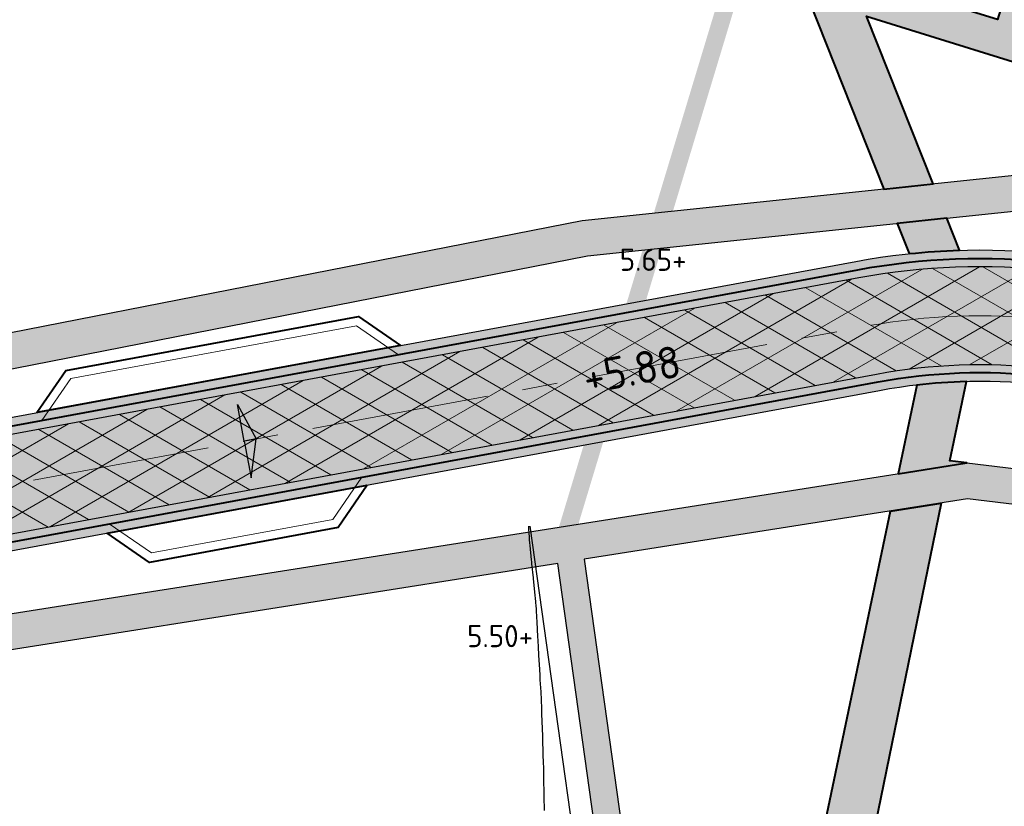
# Model space of a CAD drawing. Header units: metres. Extents: x 207669 to 209690, y 476021 to 477293.
# Tile 26 of 49: x 208426 to 208481, y 477099 to 477143. Entities that reach past the tile are written whole.
import ezdxf

# ---------------------------------------------------------------- set-up
doc = ezdxf.new("R2010")
doc.units = ezdxf.units.M
doc.linetypes.add('AM-AS', pattern=[16, 10, -2, 2, -2])
doc.linetypes.add('NLCS-HIDDEN', pattern=[4, 2, -2])
doc.layers.get('0').update_dxf_attribs({"linetype": 'CONTINUOUS'})
for name, color, linetype, lineweight, true_color in [('B-WE-KL-STROOK-G', 7, 'NLCS-HIDDEN', 35, 0x9c9c9c), ('N-WE-AM-AS_WEG-G', 7, 'AM-AS', 18, 0xd60000), ('N-WE-VH-FUNDERING_GRANULAAT-G', 7, 'CONTINUOUS', 40, 0x99004c), ('N-WE-VH-FUNDERING_GRANULAAT_2-G', 7, 'CONTINUOUS', 15, 0x99004c), ('N-WE-VH-FUNDERING_ZANDBED-BREED-G', 7, 'CONTINUOUS', 30, 0xa57c00), ('N-WE-VH-FUNDERING_ZANDBED_BREED-A', 7, 'CONTINUOUS', 40, 0xa57c00), ('N-WE-VH-FUNDERING_ZANDBED_LANGSPARKEERVAKKEN-G', 1, 'CONTINUOUS', 40, 0xff0000), ('N-WE-VH-FUNDERING_ZANDBED_SMAL-A', 7, 'CONTINUOUS', 40, 0xa4de1b), ('N-WE-VH-FUNDERING_ZANDBED_SMAL-G', 7, 'CONTINUOUS', 30, 0x931077), ('N-WE-VH-FUNDERING_ZANDBED_VOETPAD-A', 220, 'CONTINUOUS', 40, 0xff00bf), ('T-WE-AL-HOOGTELABEL_WEG_ASFALT', 7, 'CONTINUOUS', 18, 0x0b05c2)]:
    doc.layers.add(name, color=color, linetype=linetype, lineweight=lineweight, true_color=true_color)
for name, color, linetype, lineweight in [('N4-WE-GW-WAL-G', 50, 'CONTINUOUS', 25), ('T-WE-VH-KANTVERHARDING_BOUWWEG-G', 60, 'CONTINUOUS', 25), ('T-WE-VH-VERHARDING_ASFALT_BOUWWEG-100MM-A', 252, 'CONTINUOUS', 18), ('T-WE-VH-VERKANTING-S', 7, 'CONTINUOUS', 25)]:
    doc.layers.add(name, color=color, linetype=linetype, lineweight=lineweight)
doc.styles.add('NLCS-ISO-M200-T18', font='NLCS-ISO.ttf', dxfattribs={"height": 0.36})
doc.styles.add('NLCS-ISO-M200-T25', font='NLCS-ISO.ttf', dxfattribs={"height": 0.5})

# ---------------------------------------------------------------- blocks, each defined once
blk = doc.blocks.new('A$Ca15d8d73')
at = {"layer": 'B-WE-KL-STROOK-G', "ltscale": 0.75, "const_width": 1, "flags": 128}
blk.add_lwpolyline([(208452.6167728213, 476980.4553938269), (208466.0497424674, 477047.5799632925), (208456.685848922, 477114.4259895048), (208469.335740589, 477156.2609388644), (208453.9191692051, 477199.2113501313), (208439.7793646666, 477215.1762168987), (208454.7534995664, 477255.4053097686), (208455.2581156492, 477262.3402247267)], dxfattribs=at)
blk = doc.blocks.new('A$C2E540381')
h = blk.add_hatch(color=256)
h.dxf.hatch_style = 1
h.paths.add_polyline_path([(0, 0), (7.001237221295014, 0), (-2.91038304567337e-11, 1.869999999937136)])
at = {"flags": 128}
blk.add_lwpolyline([(0, 0), (7.001237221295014, 0), (-2.91038304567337e-11, 1.869999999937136)], close=True, dxfattribs=at)

msp = doc.modelspace()

# ---------------------------------------------------------------- hatches: boundary and pattern name
at = {"layer": 'N-WE-VH-FUNDERING_ZANDBED_BREED-A', "transparency": 33554559}
h = msp.add_hatch(color=256, dxfattribs=at)
h.dxf.hatch_style = 1
edge = h.paths.add_edge_path()
edge.add_line((208241.9750321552, 477040.1824859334), (208245.8237401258, 477067.533486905))
edge.add_arc((208259.3603786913, 477065.6286729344), 13.66999999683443, 168.2771260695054, 171.9901901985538, ccw=False)
edge.add_line((208245.9755106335, 477068.4061190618), (208256.889665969, 477121.0028293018))
edge.add_arc((208267.5623113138, 477118.7881868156), 10.89999999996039, 83.0200956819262, 168.277126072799, ccw=False)
edge.add_line((208268.8868925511, 477129.6074051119), (208301.0209906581, 477125.6732739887))
edge.add_arc((208303.0017864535, 477141.8524719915), 16.29999999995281, 263.020095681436, 272.1922448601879)
edge.add_line((208303.6253031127, 477125.5644019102), (208323.1085325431, 477126.3102311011))
edge.add_arc((208327.0753225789, 477022.6861288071), 103.6999999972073, 79.60489942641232, 92.19224486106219, ccw=False)
edge.add_line((208345.7864360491, 477124.684090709), (208385.9372846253, 477117.3185799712))
edge.add_arc((208396.0957772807, 477172.6945226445), 56.29999999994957, 259.6048994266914, 280.4526706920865)
edge.add_line((208406.3099058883, 477117.328815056), (208472.9579505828, 477129.6243627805))
edge.add_arc((208479.9790301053, 477091.5665850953), 38.69999999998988, 83.79289849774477, 100.4526706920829, ccw=False)
edge.add_line((208484.1633737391, 477130.0397090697), (208516.4420448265, 477126.5290752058))
edge.add_arc((208512.2577011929, 477088.0559512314), 38.69999999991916, 68.52347740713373, 83.7928984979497, ccw=False)
edge.add_line((208526.426543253, 477124.0689199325), (208559.4899959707, 477111.0605272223))
edge.add_arc((208570.9495504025, 477140.1872951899), 31.30000000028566, 248.5234774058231, 254.7176447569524)
edge.add_line((208562.6996218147, 477109.9941059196), (208662.1324072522, 477082.8252841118))
edge.add_arc((208659.7865809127, 477074.2400002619), 8.899999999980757, 0.2433118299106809, 74.71764475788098, ccw=False)
edge.add_line((208668.6865006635, 477074.2777948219), (208668.9800311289, 477005.1567999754))
edge.add_arc((208700.329748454, 477005.2899302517), 31.35000000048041, 180.2433118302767, 192.4963701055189)
edge.add_line((208669.7224388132, 476998.5064874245), (208676.3070943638, 476968.7961181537))
edge.add_arc((208667.617937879, 476966.8703560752), 8.899999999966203, -32.01709219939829, 12.496370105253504, ccw=False)
edge.add_line((208675.1641586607, 476962.1518232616), (208653.7455270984, 476928.0862087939))
edge.add_arc((208657.0946910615, 476925.9920261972), 3.949999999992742, 147.9828684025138, 172.6542173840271)
edge.add_line((208653.1771103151, 476926.4970619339), (208652.0004171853, 476917.3694101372))
edge.add_line((208652.0004171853, 476917.3694101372), (208650.872547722, 476917.6148983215))
edge.add_line((208650.872547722, 476917.6148983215), (208650.0316690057, 476911.0921712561))
edge.add_arc((208614.4263148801, 476915.6822428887), 35.89999999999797, 344.68426677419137, 352.6542173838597, ccw=False)
edge.add_line((208649.0513236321, 476906.1996921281), (208648.784278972, 476905.2248173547))
edge.add_arc((208642.0771049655, 476906.8621749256), 6.904138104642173, 346.2812560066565, 425.1013838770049)
edge.add_line((208644.9838431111, 476913.1246022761), (208636.7342816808, 476916.9525641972))
edge.add_arc((208638.8809382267, 476921.5787792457), 5.100000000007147, 245.1077545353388, 352.6542173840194)
edge.add_line((208643.9390804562, 476920.9267077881), (208644.8384038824, 476927.902792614))
edge.add_arc((208655.6489431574, 476926.509149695), 10.90000000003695, 147.9829078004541, 172.6542173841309, ccw=False)
edge.add_line((208646.4069424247, 476932.2880269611), (208667.3954210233, 476965.8543281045))
edge.add_arc((208661.3754021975, 476969.6185509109), 7.099999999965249, 327.9829077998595, 372.4963701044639)
edge.add_line((208668.307201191, 476971.1548330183), (208662.5953778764, 476996.9269297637))
edge.add_arc((208700.3297484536, 477005.2899302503), 38.64999999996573, 180.2433118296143, 192.4963701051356, ccw=False)
edge.add_line((208661.6800969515, 477005.1257999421), (208661.4047594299, 477069.9626930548))
edge.add_arc((208654.3048234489, 477069.9325423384), 7.099999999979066, 0.2433118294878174, 74.71764475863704)
edge.add_line((208656.1762130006, 477076.7814766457), (208560.7491594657, 477102.8557800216))
edge.add_arc((208570.9495504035, 477140.1872951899), 38.70000000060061, 248.5234774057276, 254.7176447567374, ccw=False)
edge.add_line((208556.7807083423, 477104.1743264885), (208523.7172556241, 477117.1827191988))
edge.add_arc((208512.2577011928, 477088.0559512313), 31.2999999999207, 68.52347740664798, 83.79289849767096)
edge.add_line((208515.6419377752, 477119.1724571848), (208483.3632666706, 477122.6830910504))
edge.add_arc((208479.9790300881, 477091.5665850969), 31.29999999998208, 83.79289849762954, 100.4526706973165)
edge.add_line((208474.3004825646, 477122.3471649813), (208407.6524378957, 477110.0516172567))
edge.add_arc((208396.0957772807, 477172.6945226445), 63.69999999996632, 259.6048994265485, 280.45267069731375, ccw=False)
edge.add_line((208384.6020653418, 477110.0400368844), (208344.4512167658, 477117.4055476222))
edge.add_arc((208327.075322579, 477022.6861288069), 96.29999999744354, 79.60489942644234, 92.19224486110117)
edge.add_line((208323.391601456, 477118.9156471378), (208303.9083720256, 477118.1698179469))
edge.add_arc((208303.0017864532, 477141.8524719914), 23.6999999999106, 263.0200956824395, 272.19224486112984, ccw=False)
edge.add_line((208300.1217336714, 477118.328116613), (208271.2269552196, 477121.8656625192))
edge.add_arc((208270.3641545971, 477114.8182817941), 7.099999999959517, 83.02009568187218, 168.277126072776)
edge.add_line((208263.4122479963, 477116.2608470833), (208253.1773396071, 477066.9375147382))
edge.add_arc((208260.1292462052, 477065.4949494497), 7.099999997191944, 168.2771260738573, 171.990190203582)
edge.add_line((208253.0985122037, 477066.4842822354), (208249.2747523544, 477039.3105761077))
edge.add_arc((208236.5006018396, 477041.1080962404), 12.90000000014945, 333.0134099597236, 351.99019020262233, ccw=False)
edge.add_line((208247.9959563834, 477035.2543090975), (208245.8669725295, 477031.0735243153))
edge.add_arc((208250.4116475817, 477028.759236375), 5.100000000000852, 153.0134099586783, 270.7537906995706)
edge.add_line((208250.478741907, 477023.6596777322), (208270.3607634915, 477023.9212632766))
edge.add_arc((208270.5041611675, 477013.0222065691), 10.90000000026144, 80.38126543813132, 90.7537907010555, ccw=False)
edge.add_line((208272.3254545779, 477023.7689684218), (208311.8324407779, 477017.0735736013))
edge.add_arc((208310.0111473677, 477006.3268117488), 10.89999999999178, 60.82544130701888, 80.38126543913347, ccw=False)
edge.add_arc((208314.664659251, 477008.9756539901), 6.89999999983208, 84.51170172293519, 162.4537752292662)
edge.add_line((208308.0856883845, 477011.0558324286), (208306.0620032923, 477004.6555328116))
edge.add_line((208306.0620032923, 477004.6555328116), (208303.1128296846, 477005.5880201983))
edge.add_line((208303.1128296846, 477005.5880201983), (208300.8939163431, 477008.9876274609))
edge.add_line((208300.8939163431, 477008.9876274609), (208271.0324954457, 477014.0483527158))
edge.add_arc((208270.2053943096, 477009.1679425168), 4.949999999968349, 80.38126543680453, 90.75379070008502)
edge.add_line((208270.1402733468, 477014.1175141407), (208240.911711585, 477013.7329572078))
edge.add_line((208240.911711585, 477013.7329572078), (208230.2707394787, 476986.870125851))
edge.add_line((208230.2707394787, 476986.870125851), (208236.71988237, 476935.1364977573))
edge.add_line((208236.71988237, 476935.1364977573), (208233.545691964, 476934.7407067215))
edge.add_line((208233.545691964, 476934.7407067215), (208235.013786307, 476922.9667892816))
edge.add_arc((208240.07459609, 476923.5978236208), 5.099999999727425, 187.1075491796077, 227.9120102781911)
edge.add_line((208236.6562136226, 476919.8130301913), (208236.0784737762, 476920.334830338))
edge.add_arc((208231.4536420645, 476915.2141925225), 6.899999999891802, 47.9124431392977, 119.0235292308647)
edge.add_line((208228.1059776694, 476921.2476942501), (208223.462697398, 476918.6713886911))
edge.add_line((208223.462697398, 476918.6713886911), (208220.9835072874, 476923.1418432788))
edge.add_line((208220.9835072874, 476923.1418432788), (208224.159716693, 476923.5378860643))
edge.add_line((208224.159716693, 476923.5378860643), (208216.1485905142, 476987.7860310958))
edge.add_line((208216.1485905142, 476987.7860310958), (208218.1332218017, 476988.0334955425))
edge.add_line((208218.1332218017, 476988.0334955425), (208226.8722757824, 477010.0622321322))
edge.add_arc((208223.2471205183, 477011.5003730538), 3.899999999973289, 338.3612011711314, 450.7537906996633)
edge.add_line((208223.195813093, 477015.4000355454), (208214.7347579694, 477015.2887143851))
edge.add_line((208214.7347579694, 477015.2887143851), (208214.9448896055, 477013.6034871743))
edge.add_line((208214.9448896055, 477013.6034871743), (208144.0328260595, 477006.6798350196))
edge.add_line((208144.0328260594, 477006.6798350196), (208147.3023794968, 476980.4584600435))
edge.add_line((208147.3023794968, 476980.4584600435), (208120.0993705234, 476965.3649788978))
edge.add_arc((208121.8459780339, 476962.2170649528), 3.600000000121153, 119.0235292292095, 143.6478475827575)
edge.add_line((208118.9465773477, 476964.3509524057), (208125.8960127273, 476951.8259721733))
edge.add_line((208125.8960127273, 476951.8259721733), (208131.8078459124, 476929.2730775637))
edge.add_line((208131.8078459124, 476929.2730775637), (208156.8072840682, 476884.2165439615))
edge.add_arc((208156.226054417, 476889.2833153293), 5.100000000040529, 276.5440236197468, 292.7367420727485)
edge.add_line((208158.1971919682, 476884.5796341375), (208172.2290204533, 476890.4598506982))
edge.add_line((208172.2290204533, 476890.4598506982), (208176.3876962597, 476892.5520118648))
edge.add_arc((208179.7353606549, 476886.518510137), 6.90000000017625, 119.0235292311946, 209.0235292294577)
edge.add_line((208173.701858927, 476883.1708457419), (208175.9469894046, 476879.1244429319))
edge.add_arc((208171.4874446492, 476876.6500822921), 5.10000000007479, 29.02352922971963, 112.73674207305)
edge.add_line((208169.5163070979, 476881.3537634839), (208151.2823648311, 476873.7125975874))
edge.add_arc((208163.3990633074, 476844.798792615), 31.34999999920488, 112.736742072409, 119.0336792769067)
edge.add_line((208148.1841668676, 476872.2091816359), (208147.5467331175, 476871.8553563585))
edge.add_arc((208148.5659127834, 476870.0192537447), 2.099999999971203, 119.0336792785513, 209.0341220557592)
edge.add_line((208146.7298180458, 476869.0000598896), (208149.0977255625, 476864.7342349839))
edge.add_line((208149.0977255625, 476864.7342349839), (208143.7969218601, 476861.9210094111))
edge.add_line((208143.7969218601, 476861.9210094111), (208140.9984681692, 476866.9624704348))
edge.add_arc((208140.036704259, 476866.4286069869), 1.099999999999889, 29.03412205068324, 119.0336792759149)
edge.add_line((208139.5028482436, 476867.3903750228), (208138.1913531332, 476866.6623932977))
edge.add_line((208138.1913531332, 476866.6623932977), (208133.9933035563, 476874.2253873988))
edge.add_line((208133.9933035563, 476874.2253873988), (208136.865735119, 476875.8198101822))
edge.add_arc((208135.807804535, 476875.518508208), 1.100000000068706, 15.89712057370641, 29.03367929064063)
edge.add_line((208136.7695725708, 476876.0523642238), (208134.2495170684, 476880.5923689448))
edge.add_line((208134.2495170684, 476880.5923689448), (208138.8834903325, 476883.164584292))
edge.add_line((208138.8834903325, 476883.164584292), (208141.4015109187, 476878.6282455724))
edge.add_arc((208142.3632789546, 476879.1621015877), 1.100000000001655, 209.0336792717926, 222.3946059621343)
edge.add_line((208141.550908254, 476878.4204454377), (208145.1115993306, 476880.3969057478))
edge.add_arc((208140.584110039, 476882.7446367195), 5.100000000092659, 332.5909890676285, 389.0235292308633)
edge.add_line((208145.0436547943, 476885.2189973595), (208123.3056370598, 476924.3974669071))
edge.add_arc((208132.8368209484, 476929.6858063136), 10.89999999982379, 194.688571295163, 209.0235292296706, ccw=False)
edge.add_line((208122.2930509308, 476926.921947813), (208116.891581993, 476947.5278674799))
edge.add_arc((208111.9582584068, 476946.2346859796), 5.099999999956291, 14.68857129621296, 29.02352922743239)
edge.add_line((208116.4178031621, 476948.7090466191), (208111.7465460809, 476957.1280618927))
edge.add_arc((208121.2777299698, 476962.4164012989), 10.89999999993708, 119.0235292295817, 209.0235292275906, ccw=False)
edge.add_line((208115.9893905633, 476971.9475851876), (208135.975976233, 476983.037062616))
edge.add_arc((208133.5016155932, 476987.4966073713), 5.100000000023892, 299.0235292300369, 373.7005849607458)
edge.add_line((208138.4565037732, 476988.7045325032), (208134.9854861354, 477002.9425873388))
edge.add_arc((208145.5753451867, 477005.5242312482), 10.90000000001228, 95.57654574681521, 193.7005849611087, ccw=False)
edge.add_line((208144.5161323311, 477016.3726444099), (208213.8136298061, 477023.1386846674))
edge.add_arc((208214.8728426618, 477012.2902715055), 10.90000000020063, 90.75379069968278, 95.57654574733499, ccw=False)
edge.add_line((208214.7294449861, 477023.1893282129), (208230.7079117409, 477023.399555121))
edge.add_arc((208230.6408174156, 477028.4991137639), 5.100000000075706, 270.7537906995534, 333.0134099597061)
edge.add_line((208235.1854924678, 477026.1848258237), (208241.4248524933, 477038.4373478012))
edge.add_arc((208236.4791767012, 477040.9558376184), 5.54999999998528, 333.0134099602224, 351.9901902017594)
at = {"layer": 'N-WE-VH-FUNDERING_ZANDBED_SMAL-A', "transparency": 33554559}
h = msp.add_hatch(color=256, dxfattribs=at)
h.dxf.hatch_style = 1
edge = h.paths.add_edge_path()
edge.add_line((208457.8504636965, 477129.9325683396), (208502.0918224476, 477134.5644594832))
edge.add_line((208502.0918224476, 477134.5644594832), (208519.4596288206, 477129.169997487))
edge.add_arc((208515.1199919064, 477131.7526417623), 5.049999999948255, 329.2418912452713, 342.7451414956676)
edge.add_line((208519.9427156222, 477130.2546978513), (208520.1861900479, 477131.0385789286))
edge.add_line((208520.1861900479, 477131.0385789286), (208502.2924519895, 477136.5963959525))
edge.add_line((208502.2924519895, 477136.5963959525), (208457.5533345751, 477131.9123914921))
edge.add_line((208457.5533345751, 477131.9123914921), (208405.4364847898, 477121.6936307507))
edge.add_arc((208410.2589014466, 477123.1925628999), 5.049999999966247, 197.2665995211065, 221.3301200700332)
edge.add_line((208406.4667702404, 477119.8575605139), (208457.8504636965, 477129.9325683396))
h = msp.add_hatch(color=256, dxfattribs=at)
h.dxf.hatch_style = 1
h.paths.add_polyline_path([(208462.0509346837, 477054.2995474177), (208461.9701454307, 477053.9144178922), (208470.5955278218, 477002.2493076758), (208468.2108614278, 476985.1312663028), (208470.8328159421, 476984.3838651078), (208473.3640989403, 477002.3731836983), (208465.8303173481, 477054.5526736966), (208516.6742704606, 477064.559671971), (208520.7241109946, 477043.9830818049), (208486.2958577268, 477025.2454184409), (208487.2519284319, 477023.4887509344), (208519.1875478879, 477040.8648165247), (208533.4097074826, 477036.4445880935), (208534.0029526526, 477038.3545777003), (208523.2100613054, 477041.7089940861), (208518.422313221, 477066.0347741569), (208522.7238123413, 477079.8837184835), (208523.2968092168, 477079.70574495), (208523.8900543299, 477081.6157345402), (208523.3170574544, 477081.7937080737), (208524.5174326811, 477085.6583908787), (208527.9147070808, 477096.5961273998), (208528.4887596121, 477096.4178259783), (208529.0820047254, 477098.3278155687), (208528.5079521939, 477098.5061169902), (208531.1775552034, 477107.1010701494), (208554.3266290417, 477099.9109393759), (208554.3686545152, 477100.0462430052, 0.09351194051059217), (208554.5850375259, 477101.9249296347), (208523.2339895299, 477111.6626036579), (208525.0697224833, 477116.6506084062), (208523.71725562, 477117.1827192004, 0.004369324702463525), (208523.2064774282, 477117.3785414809), (208521.3214650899, 477112.2566360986), (208516.3644854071, 477113.7962800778), (208479.2082999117, 477118.2779638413), (208401.7529079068, 477106.0673149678), (208399.1519252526, 477106.3857495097, 0.07343117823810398), (208398.756772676, 477104.9491420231), (208398.692850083, 477104.4270204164), (208401.7877813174, 477104.0481124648), (208408.818881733, 477105.1565478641), (208409.4785767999, 477100.9718697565), (208410.5388401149, 477100.8420747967), (208409.9337169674, 477095.8989716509), (208412.4648022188, 477095.5890945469), (208411.5169507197, 477087.8470157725), (208410.6717624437, 477087.9381566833), (208409.4992150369, 477078.3607551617), (208410.3429155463, 477078.2574621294), (208409.3950639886, 477070.5153828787), (208408.5513634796, 477070.6186759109), (208407.6160326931, 477062.9788666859), (208393.8251211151, 477064.6672680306), (208393.5820786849, 477062.6820903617), (208408.1174318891, 477060.9025481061), (208403.036608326, 477019.4022326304), (208445.9884622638, 477011.395612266), (208446.3549672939, 477013.3617440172), (208404.9546042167, 477021.0791522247), (208409.8048329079, 477060.6959620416)])
h.paths.add_polyline_path([(208462.4630271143, 477056.2640285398), (208409.3034337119, 477062.7722806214), (208413.4116555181, 477096.3283565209), (208411.9422880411, 477105.6489450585), (208456.1810804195, 477112.6230800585), (208463.4301297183, 477060.8742923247)], flags=16)
h.paths.add_polyline_path([(208465.5524406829, 477056.5363518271), (208457.6630000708, 477112.856700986), (208479.2449706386, 477116.2590446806), (208515.9446800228, 477111.8324198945), (208529.267565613, 477107.6943152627), (208522.6074430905, 477086.2516359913), (208516.1869299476, 477088.2458552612), (208480.0346273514, 477088.5841429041), (208480.0159135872, 477086.5842304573), (208515.8743437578, 477086.2486926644), (208522.0141979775, 477084.3416464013), (208516.4918613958, 477066.5621398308)], flags=16)
at = {"layer": 'N-WE-VH-FUNDERING_ZANDBED_VOETPAD-A', "transparency": 33554559}
h = msp.add_hatch(color=256, dxfattribs=at)
h.dxf.hatch_style = 1
h.paths.add_polyline_path([(208477.3162345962, 477133.9814871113), (208473.567873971, 477143.4240329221), (208497.2496721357, 477136.0684373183), (208502.2924519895, 477136.5963959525), (208503.5692478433, 477136.1998215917), (208504.4031351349, 477138.8845736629), (208502.779643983, 477139.3888320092), (208501.9457566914, 477136.704079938), (208495.6427910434, 477138.6617888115), (208496.476678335, 477141.3465408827), (208494.8531871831, 477141.850799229), (208494.0192998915, 477139.1660471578), (208490.4858191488, 477140.2635506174), (208491.3197064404, 477142.9483026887), (208489.6962152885, 477143.4525610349), (208488.8623279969, 477140.7678089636), (208482.5593623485, 477142.7255178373), (208483.3932496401, 477145.4102699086), (208481.7697584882, 477145.9145282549), (208480.9358711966, 477143.2297761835), (208472.6196101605, 477145.8128170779), (208460.8907219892, 477175.3592174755), (208457.3461937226, 477174.6196037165), (208458.3270359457, 477174.4995206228), (208474.5271932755, 477133.6894857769)])
h = msp.add_hatch(color=256, dxfattribs=at)
h.dxf.hatch_style = 1
edge = h.paths.add_edge_path()
edge.add_line((208478.798075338, 477130.2485621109), (208478.0826512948, 477132.0507964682))
edge.add_line((208478.0826512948, 477132.0507964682), (208475.2936099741, 477131.7587951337))
edge.add_line((208475.2936099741, 477131.7587951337), (208475.9686732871, 477130.0582340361))
edge.add_arc((208479.9790301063, 477091.5665850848), 38.70000001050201, 91.74868810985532, 95.94805589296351, ccw=False)
h = msp.add_hatch(color=256, dxfattribs=at)
h.dxf.hatch_style = 1
edge = h.paths.add_edge_path()
edge.add_line((208475.343999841, 477117.6687665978), (208479.2082999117, 477118.2779638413))
edge.add_line((208479.2082999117, 477118.2779638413), (208478.2546866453, 477118.3929862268))
edge.add_line((208478.2546866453, 477118.3929862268), (208479.1910397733, 477122.8566645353))
edge.add_arc((208479.9790300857, 477091.5665851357), 31.29999996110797, 91.44259711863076, 96.58235387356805)
edge.add_line((208476.3910734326, 477122.6602591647), (208475.343999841, 477117.6687665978))
h = msp.add_hatch(color=256, dxfattribs=at)
h.dxf.hatch_style = 1
h.paths.add_polyline_path([(208465.5524406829, 477056.5363518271), (208464.3383098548, 477065.203667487), (208474.9047196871, 477115.5746791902), (208477.7578369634, 477116.0244597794)])
at = {"layer": 'T-WE-VH-VERHARDING_ASFALT_BOUWWEG-100MM-A'}
h = msp.add_hatch(dxfattribs=at)
h.set_pattern_fill('AVH-ASFALT', color=256, scale=1.5, angle=270, pattern_type=2)
h.set_pattern_definition([(329.9999999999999, (207991.0131754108, 476552.5954628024), (0.7500000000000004, 1.299038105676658), []), (29.99999999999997, (207991.0131754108, 476552.5954628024), (-0.7499999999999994, 1.299038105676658), [])])
edge = h.paths.add_edge_path()
edge.add_line((208598.0668640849, 476553.2350907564), (208597.3597609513, 476558.6895641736))
edge.add_arc((208596.3347866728, 476566.6236317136), 7.999999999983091, 167.5645903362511, 277.36107089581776, ccw=False)
edge.add_line((208588.5224716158, 476568.3463427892), (208663.4988565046, 476908.3564285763))
edge.add_arc((208653.7334626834, 476910.5098174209), 9.999999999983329, 347.56459033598, 362.5645903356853)
edge.add_line((208663.7234468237, 476910.9572734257), (208662.2903712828, 476942.9523785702))
edge.add_arc((208670.2823585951, 476943.3103433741), 8.000000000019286, 147.9829078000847, 182.564590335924, ccw=False)
edge.add_line((208663.4992387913, 476947.5517211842), (208673.5813185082, 476963.6757161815))
edge.add_arc((208665.1024187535, 476968.977438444), 9.999999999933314, 327.9829078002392, 372.496370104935)
edge.add_line((208674.8655159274, 476971.1412160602), (208668.8437600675, 476998.3117474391))
edge.add_arc((208700.3297484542, 477005.2899302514), 32.25000000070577, 180.2433118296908, 192.4963701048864, ccw=False)
edge.add_line((208668.080039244, 477005.1529780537), (208667.7931844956, 477072.7019650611))
edge.add_arc((208657.7932746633, 477072.6594992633), 9.999999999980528, 0.2433118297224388, 74.71764475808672)
edge.add_line((208660.4290345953, 477082.3058856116), (208562.4492246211, 477109.0776992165))
edge.add_arc((208570.9495504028, 477140.1872951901), 32.2500000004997, 248.523477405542, 254.717644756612, ccw=False)
edge.add_line((208559.1421820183, 477110.1764879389), (208526.0787293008, 477123.1848806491))
edge.add_arc((208512.2577011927, 477088.0559512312), 37.75000000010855, 68.52347740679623, 83.79289849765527)
edge.add_line((208516.3393283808, 477125.5846445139), (208484.0606572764, 477129.0952783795))
edge.add_arc((208479.9790300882, 477091.5665850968), 37.75000000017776, 83.79289849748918, 100.4526706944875)
edge.add_line((208473.1303026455, 477128.6901279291), (208406.483101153, 477116.394735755))
edge.add_arc((208396.0941313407, 477172.6942189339), 57.24999999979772, 259.3435220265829, 280.4552038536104, ccw=False)
edge.add_line((208385.507451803, 477116.4315784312), (208345.6150227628, 477123.7496831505))
edge.add_arc((208327.0753225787, 477022.6861288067), 102.7499999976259, 79.60489942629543, 92.19224486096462)
edge.add_line((208323.1448724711, 477125.3609264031), (208303.6616430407, 477124.6150972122))
edge.add_arc((208303.0017864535, 477141.8524719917), 17.25000000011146, 263.0200956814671, 272.19224486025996, ccw=False)
edge.add_line((208300.9055455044, 477124.7303145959), (208268.7673296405, 477128.6649498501))
edge.add_arc((208267.5521174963, 477118.7390615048), 9.999999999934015, 83.02009568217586, 168.2771260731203)
edge.add_line((208257.7606997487, 477120.7708436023), (208246.8566065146, 477068.2226239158))
edge.add_arc((208259.3406641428, 477065.6321017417), 12.74999999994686, 168.2771260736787, 171.9901902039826)
edge.add_line((208246.715050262, 477067.4087204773), (208243.1391454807, 477041.9964065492))
edge.add_arc((208235.2171916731, 477043.1111477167), 8.000000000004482, 271.25365755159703, 351.9901902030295, ccw=False)
edge.add_line((208235.3922213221, 477035.113062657), (208066.2421497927, 477031.4113918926))
edge.add_line((208066.2421497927, 477031.4113918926), (208044.2191598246, 477036.8636800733))
edge.add_line((208044.2191598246, 477036.8636800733), (208042.2847942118, 477039.1593672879))
edge.add_line((208042.2847942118, 477039.1593672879), (208002.0779595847, 477042.5937447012))
edge.add_arc((208002.7588222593, 477050.5647186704), 8.000000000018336, 176.3700886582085, 265.117774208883, ccw=False)
edge.add_arc((207951.3573135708, 477053.8338357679), 43.50536122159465, 355.63556999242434, 356.3592230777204, ccw=False)
edge.add_line((207994.7365174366, 477050.5230764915), (207994.4212927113, 477046.3957993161))
edge.add_arc((207950.9279627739, 477049.7176438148), 43.61999999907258, 336.77510252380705, 355.63245947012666, ccw=False)
edge.add_arc((207998.3648879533, 477029.3617471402), 8.00000000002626, 85.11777420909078, 156.7751025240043, ccw=False)
edge.add_line((207999.0457506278, 477037.3327211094), (208046.0630700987, 477033.3166073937))
edge.add_line((208046.0630700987, 477033.3166073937), (208066.4740170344, 477028.2634168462))
edge.add_line((208066.4740170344, 477028.2634168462), (208068.8725253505, 477025.9676380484))
edge.add_line((208068.8725253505, 477025.9676380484), (208238.4872344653, 477029.6794769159))
edge.add_arc((208238.2684474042, 477039.6770832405), 10.00000000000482, 271.253657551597, 351.9901902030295)
edge.add_line((208248.1708896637, 477038.2836567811), (208252.1613935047, 477066.6423359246))
edge.add_arc((208259.3406641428, 477065.6321017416), 7.249999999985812, 168.2771260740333, 171.9901902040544, ccw=False)
edge.add_line((208252.2418862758, 477067.1051437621), (208262.4914142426, 477116.4989297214))
edge.add_arc((208270.3245484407, 477114.8735040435), 8.00000000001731, 83.02009568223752, 168.2771260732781, ccw=False)
edge.add_line((208271.2967181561, 477122.8142147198), (208300.237178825, 477119.2710760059))
edge.add_arc((208303.0017864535, 477141.8524719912), 22.74999999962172, 263.0200956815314, 272.19224486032)
edge.add_line((208303.8720320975, 477119.1191226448), (208323.355261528, 477119.8649518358))
edge.add_arc((208327.0753225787, 477022.6861288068), 97.24999999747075, 79.60489942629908, 92.19224486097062, ccw=False)
edge.add_line((208344.6226300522, 477118.3399551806), (208384.5030026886, 477111.0240621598))
edge.add_arc((208396.0941313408, 477172.6942189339), 62.74999999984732, 259.355239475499, 280.4552038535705)
edge.add_line((208407.4811681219, 477110.9860517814), (208474.128130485, 477123.2813998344))
edge.add_arc((208479.9790300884, 477091.5665850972), 32.24999999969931, 83.79289849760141, 100.45267069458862, ccw=False)
edge.add_line((208483.4659831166, 477123.6275217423), (208515.744654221, 477120.1168878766))
edge.add_arc((208512.257701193, 477088.0559512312), 32.25000000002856, 68.52347740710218, 83.79289849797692, ccw=False)
edge.add_line((208524.0650695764, 477118.0667584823), (208557.128522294, 477105.0583657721))
edge.add_arc((208570.949550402, 477140.1872951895), 37.74999999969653, 248.5234774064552, 254.7176447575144)
edge.add_line((208560.9995566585, 477103.772186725), (208656.4132110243, 477077.7015445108))
edge.add_arc((208654.3046030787, 477069.9844354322), 8.000000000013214, 0.24331182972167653, 74.71764475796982, ccw=False)
edge.add_line((208662.3045309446, 477070.0184080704), (208662.5800888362, 477005.1296218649))
edge.add_arc((208700.3297484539, 477005.2899302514), 37.7500000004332, 180.2433118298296, 192.4963701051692)
edge.add_line((208663.4740566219, 476997.1216697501), (208669.1858799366, 476971.3495730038))
edge.add_arc((208661.3754021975, 476969.6185509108), 8.000000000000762, -32.01709219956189, 12.496370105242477, ccw=False)
edge.add_line((208668.1585220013, 476965.3771731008), (208658.2582133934, 476949.5438796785))
edge.add_arc((208666.7371131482, 476944.242157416), 10.00000000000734, 147.9829078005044, 182.5645903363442)
edge.add_line((208656.7471290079, 476943.794701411), (208658.2083375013, 476911.1714948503))
edge.add_arc((208650.2163501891, 476910.8135300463), 7.999999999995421, -12.43540966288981, 2.564590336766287, ccw=False)
edge.add_line((208658.0286652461, 476909.0908189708), (208582.0786928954, 476564.6656155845))
edge.add_arc((208591.8440867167, 476562.51222674), 9.99999999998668, 167.5645903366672, 277.3976724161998)
edge.add_arc((210001.0809775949, 465708.5369687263), 10935.07777570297, 97.37159738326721, 97.39767241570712, ccw=False)

# ---------------------------------------------------------------- linework, layer by layer
at = {"layer": 'N-WE-AM-AS_WEG-G', "flags": 128}
msp.add_lwpolyline([(208964.3282578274, 476509.738773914), (208959.1464562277, 476511.4625616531, 0.06554346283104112), (208939.9207769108, 476515.1649540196), (208893.520954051, 476517.9218685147, -0.04228755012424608), (208880.9881707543, 476519.7375230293), (208800.9524506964, 476538.3420076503), (208708.9913530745, 476559.3467494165, 0.08735770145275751), (208648.3807954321, 476562.3970501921, 0.001256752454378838), (208593.8356861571, 476555.459902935, -0.5196107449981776), (208584.994102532, 476565.1161256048), (208660.7921107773, 476908.8521876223, 0.06554346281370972), (208660.9717830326, 476910.9328635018), (208659.5048212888, 476943.6845181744, -0.1520467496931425), (208660.7136887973, 476948.2838607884), (208671.0868921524, 476964.873441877, 0.1967063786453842), (208672.1142500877, 476970.8458417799), (208666.1589083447, 476997.7167085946, -0.05351505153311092), (208665.3300640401, 477005.1412999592), (208665.0456300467, 477072.1202439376, 0.3368982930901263), (208659.1543101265, 477079.8033803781), (208561.7243906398, 477106.4249429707, -0.02703373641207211), (208558.1353521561, 477107.6174268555), (208525.0718994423, 477120.6258195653, 0.06672417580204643), (208516.0419913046, 477122.8507661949), (208483.7633201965, 477126.3614000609, 0.07282027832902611), (208473.6292165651, 477125.9857638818), (208406.9820150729, 477113.6903717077, -0.09235186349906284), (208385.0051580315, 477113.7278329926), (208345.1188264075, 477121.0448191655, 0.05497794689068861), (208323.2500669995, 477122.6129391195), (208303.7668375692, 477121.8671099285, -0.04004243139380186), (208300.5713621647, 477122.0006953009), (208269.1183795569, 477125.8514384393, 0.3901704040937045), (208260.3130756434, 477119.5361534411), (208249.5492463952, 477067.663883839, 0.01620271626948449), (208249.4382218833, 477067.025528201), (208245.5365606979, 477039.2982130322, -0.3676139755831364), (208237.7896365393, 477032.41486914), (208070.7154982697, 477028.7586279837), (208038.5719050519, 477036.7164999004), (208001.0577792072, 477039.9208721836)], format="xyb", dxfattribs=at)
at = {"layer": 'N-WE-VH-FUNDERING_GRANULAAT-G', "flags": 128}
for points in [[(208484.1093124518, 477129.5426402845, 0.07282027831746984), (208473.0486622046, 477129.1326602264), (208406.4006175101, 477116.8371125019, -0.09121730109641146), (208385.8470671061, 477116.8267865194), (208345.69621853, 477124.1922972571, 0.05497794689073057), (208323.127658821, 477125.8105970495), (208303.6444293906, 477125.0647678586, -0.04004243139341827), (208300.9602300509, 477125.1769795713), (208268.8261319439, 477129.1111106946, 0.3901704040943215), (208257.3792368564, 477120.9012401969), (208246.4650815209, 477068.3045299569, 0.01620271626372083), (208246.3188622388, 477067.463815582), (208242.4701542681, 477040.1128146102, -0.082991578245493), (208241.8704088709, 477038.2104568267), (208241.8704088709, 477038.2104568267), (208235.6310488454, 477025.9579348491, -0.2785448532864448), (208230.7144896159, 477022.8995983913), (208214.7360228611, 477022.6893714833, 0.02104634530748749)], [(208323.3724751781, 477119.4152811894, -0.05497794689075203), (208344.5414342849, 477117.897341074), (208384.6922828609, 477110.5318303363, 0.09121730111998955), (208407.561726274, 477110.5433198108), (208474.2097709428, 477122.8388675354, -0.0728202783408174), (208483.4173279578, 477123.1801598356)]]:
    msp.add_lwpolyline(points, format="xyb", dxfattribs=at)
at = {"layer": 'N-WE-VH-FUNDERING_GRANULAAT_2-G', "flags": 128}
for points in [[(208427.1198583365, 477120.6594964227), (208428.7541404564, 477123.0334133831), (208444.8292586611, 477125.9997624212), (208447.2042274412, 477124.3647561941)], [(208445.1387126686, 477117.475700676), (208443.5017266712, 477115.0978561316), (208433.2876550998, 477113.2130487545), (208430.9090653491, 477114.8505477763)]]:
    msp.add_lwpolyline(points, close=True, dxfattribs=at)
at = {"layer": 'N-WE-VH-FUNDERING_ZANDBED-BREED-G', "flags": 128}
for points in [[(208214.7294449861, 477023.1893282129), (208230.7079117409, 477023.399555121, 0.2785448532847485), (208235.1854924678, 477026.1848258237), (208241.4248524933, 477038.4373478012, 0.08299157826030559), (208241.9750321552, 477040.1824859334), (208245.8237401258, 477067.533486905, -0.01620271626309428), (208245.9755106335, 477068.4061190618), (208256.889665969, 477121.0028293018, -0.3901704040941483), (208268.8868925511, 477129.6074051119), (208301.0209906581, 477125.6732739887, 0.04004243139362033), (208303.6253031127, 477125.5644019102), (208323.1085325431, 477126.3102311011, -0.05497794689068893), (208345.7864360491, 477124.684090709), (208385.9372846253, 477117.3185799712, 0.0912173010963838), (208406.3099058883, 477117.328815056), (208472.9579505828, 477129.6243627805, -0.07282027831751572), (208484.1633737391, 477130.0397090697)], [(208483.3632666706, 477122.6830910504, 0.0728202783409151), (208474.3004825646, 477122.3471649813), (208407.6524378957, 477110.0516172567, -0.09121730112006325), (208384.6020653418, 477110.0400368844), (208344.4512167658, 477117.4055476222, 0.05497794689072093), (208323.391601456, 477118.9156471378)]]:
    msp.add_lwpolyline(points, format="xyb", dxfattribs=at)
at = {"layer": 'N-WE-VH-FUNDERING_ZANDBED_LANGSPARKEERVAKKEN-G', "flags": 128}
for points in [[(208426.8254641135, 477121.1136226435), (208428.4597388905, 477123.4875289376), (208444.9421935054, 477126.5290439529), (208447.3171729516, 477124.8940303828)], [(208445.4331068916, 477117.0215744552), (208443.7961282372, 477114.6437405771), (208433.1747202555, 477112.6837672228), (208430.7961198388, 477114.3212735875)]]:
    msp.add_lwpolyline(points, close=True, dxfattribs=at)
at = {"layer": 'N-WE-VH-FUNDERING_ZANDBED_SMAL-G', "flags": 128}
msp.add_lwpolyline([(208457.8504636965, 477129.9325683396), (208502.0918224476, 477134.5644594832), (208519.4596288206, 477129.169997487, 0.05898731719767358), (208519.9427156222, 477130.2546978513), (208520.1861900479, 477131.0385789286), (208502.2924519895, 477136.5963959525), (208457.5533345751, 477131.9123914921), (208405.4364847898, 477121.6936307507, 0.1053844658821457), (208406.4667702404, 477119.8575605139)], format="xyb", close=True, dxfattribs=at)
msp.add_lwpolyline([(208403.036608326, 477019.4022326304), (208408.1174318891, 477060.9025481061), (208393.5820786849, 477062.6820903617), (208393.8251211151, 477064.6672680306), (208407.6160326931, 477062.9788666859), (208408.5513634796, 477070.6186759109), (208409.3950639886, 477070.5153828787), (208410.3429155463, 477078.2574621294), (208409.4992150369, 477078.3607551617), (208410.6717624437, 477087.9381566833), (208411.5169507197, 477087.8470157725), (208412.4648022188, 477095.5890945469), (208409.9337169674, 477095.8989716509), (208410.5388401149, 477100.8420747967), (208409.4785767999, 477100.9718697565), (208408.818881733, 477105.1565478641), (208401.7877813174, 477104.0481124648), (208398.692850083, 477104.4270204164), (208398.756772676, 477104.9491420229, -0.07343117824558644), (208399.1519252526, 477106.3857495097), (208401.7529079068, 477106.0673149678), (208479.2082999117, 477118.2779638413), (208516.3644854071, 477113.7962800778)], format="xyb", dxfattribs=at)
msp.add_lwpolyline([(208457.6630000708, 477112.856700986), (208465.5524406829, 477056.5363518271), (208516.4918613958, 477066.5621398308), (208522.0141979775, 477084.3416464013), (208515.8743437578, 477086.2486926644), (208480.0159135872, 477086.5842304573), (208480.0346273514, 477088.5841429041), (208516.1869299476, 477088.2458552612), (208522.6074430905, 477086.2516359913), (208529.267565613, 477107.6943152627), (208515.9446800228, 477111.8324198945), (208479.2449706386, 477116.2590446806), (208457.6630000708, 477112.856700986)], dxfattribs=at)
msp.add_lwpolyline([(208409.3034337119, 477062.7722806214), (208462.4630271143, 477056.2640285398), (208463.4301297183, 477060.8742923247), (208456.1810804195, 477112.6230800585), (208411.9422880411, 477105.6489450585), (208413.4116555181, 477096.3283565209)], close=True, dxfattribs=at)
at = {"layer": 'N-WE-VH-FUNDERING_ZANDBED_VOETPAD-A', "flags": 128}
msp.add_lwpolyline([(208481.7697584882, 477145.9145282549), (208480.9358711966, 477143.2297761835), (208472.6196101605, 477145.8128170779), (208460.8907219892, 477175.3592174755), (208457.3461937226, 477174.6196037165), (208458.3270359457, 477174.4995206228), (208474.5271932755, 477133.6894857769), (208477.3162345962, 477133.9814871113), (208473.567873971, 477143.4240329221), (208497.2496721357, 477136.0684373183)], dxfattribs=at)
for points in [[(208478.798075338, 477130.2485621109), (208478.0826512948, 477132.0507964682), (208475.2936099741, 477131.7587951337), (208475.9686732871, 477130.0582340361, -0.01832524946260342)], [(208475.343999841, 477117.6687665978), (208479.2082999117, 477118.2779638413), (208478.2546866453, 477118.3929862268), (208479.1910397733, 477122.8566645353, 0.0224301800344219), (208476.3910734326, 477122.6602591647)]]:
    msp.add_lwpolyline(points, format="xyb", close=True, dxfattribs=at)
msp.add_lwpolyline([(208465.5524406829, 477056.5363518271), (208464.3383098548, 477065.203667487), (208474.9047196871, 477115.5746791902), (208477.7578369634, 477116.0244597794)], close=True, dxfattribs=at)
at = {"layer": 'N4-WE-GW-WAL-G', "elevation": 5.7, "flags": 128}
msp.add_lwpolyline([(208455.1746070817, 477003.429054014), (208462.3544500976, 477039.3067403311, 0.08437106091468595), (208462.8430810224, 477056.0545562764), (208454.6243591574, 477114.7255454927)], format="xyb", dxfattribs=at)
at = {"layer": 'N4-WE-GW-WAL-G'}
msp.add_polyline3d([(208455.4255513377, 477098.7166705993, 5.423072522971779), (208455.4158494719, 477098.9812398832, 5.426101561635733), (208455.4111775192, 477099.2534419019, 5.429876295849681), (208455.404210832, 477099.4346573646, 5.431911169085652), (208455.4031332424, 477099.519118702, 5.433128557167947), (208455.4002624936, 477099.7441276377, 5.436371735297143), (208455.3963267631, 477099.8758748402, 5.43799112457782), (208455.3934057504, 477100.2507163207, 5.443624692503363), (208455.3909034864, 477100.6302880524, 5.449385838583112), (208455.3907894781, 477100.6380555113, 5.449495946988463), (208455.3906245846, 477100.6708461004, 5.450000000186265), (208455.3789062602, 477101.0562952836, 5.454712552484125), (208455.3651270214, 477101.4924313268, 5.459980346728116), (208455.3557058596, 477101.7819657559, 5.463443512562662), (208455.3444597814, 477102.1520732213, 5.467969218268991), (208455.3330167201, 477102.5060245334, 5.472212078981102), (208455.3225376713, 477102.8269964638, 5.476046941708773), (208455.3049885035, 477103.4188519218, 5.483338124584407), (208455.297441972, 477103.6525360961, 5.486140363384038), (208455.2801488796, 477104.2444953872, 5.493464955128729), (208455.2769680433, 477104.3436155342, 5.494656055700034), (208455.2709493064, 477104.5494209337, 5.497201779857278), (208455.2685555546, 477104.6312731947, 5.498214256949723), (208455.2630655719, 477104.7854675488, 5.5), (208455.2586404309, 477104.8687092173, 5.500782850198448), (208455.2494073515, 477105.0344698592, 5.502289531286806), (208455.2463165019, 477105.0911790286, 5.502813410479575), (208455.2377462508, 477105.2495594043, 5.504284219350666), (208455.2295411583, 477105.3981762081, 5.505644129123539), (208455.2165531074, 477105.617101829, 5.507535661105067), (208455.1896148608, 477106.0695461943, 5.511432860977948), (208455.1737901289, 477106.3640652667, 5.514181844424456), (208455.1401734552, 477106.9408612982, 5.519240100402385), (208455.1140168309, 477107.4344894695, 5.52389295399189), (208455.0847590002, 477107.9480108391, 5.528479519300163), (208455.053283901, 477108.5511027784, 5.534223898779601), (208455.0350393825, 477108.8785455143, 5.537199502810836), (208455.0093363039, 477109.3768996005, 5.541984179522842), (208454.9996901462, 477109.560241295, 5.543720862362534), (208454.9967751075, 477109.6156466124, 5.544245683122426), (208454.9904631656, 477109.7317078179, 5.54531956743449), (208454.9820840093, 477109.8356246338, 5.545942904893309), (208454.9653687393, 477110.0678801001, 5.547585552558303), (208454.9552193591, 477110.2319082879, 5.548950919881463), (208454.9394938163, 477110.4193835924, 5.550000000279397), (208454.9382818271, 477110.4287777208, 5.550000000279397), (208454.9341096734, 477110.4723136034, 5.550179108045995), (208454.9339344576, 477110.4739532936, 5.550183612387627), (208454.8790833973, 477111.0107912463, 5.551970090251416), (208454.8765436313, 477111.0326193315, 5.552004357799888), (208454.8033203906, 477111.7563452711, 5.554502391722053), (208454.7966977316, 477111.8127526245, 5.554583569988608), (208454.7174867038, 477112.608666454, 5.557493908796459), (208454.7060815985, 477112.7094616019, 5.557692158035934), (208454.6944059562, 477112.8218441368, 5.558042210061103), (208454.6160951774, 477113.6276672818, 5.56122266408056), (208454.6013714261, 477113.7915511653, 5.562018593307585), (208454.5886939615, 477113.9611814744, 5.563160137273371), (208454.5783326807, 477114.1300085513, 5.564575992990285), (208454.5685996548, 477114.3215809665, 5.566433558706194), (208454.5491242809, 477114.5459440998, 5.567607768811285), (208454.5346254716, 477114.712975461, 5.568481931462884)], dxfattribs=at)
at = {"layer": 'T-WE-VH-KANTVERHARDING_BOUWWEG-G', "flags": 128}
for points in [[(208484.0606572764, 477129.0952783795, 0.07282027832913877), (208473.1303026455, 477128.6901279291), (208406.483101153, 477116.394735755, -0.09237853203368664), (208385.507451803, 477116.4315784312), (208345.6150227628, 477123.7496831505, 0.05497794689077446), (208323.1448724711, 477125.3609264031), (208303.6616430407, 477124.6150972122, -0.04004243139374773), (208300.9055455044, 477124.7303145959), (208268.7673296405, 477128.6649498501, 0.3901704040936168), (208257.7606997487, 477120.7708436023), (208246.8566065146, 477068.2226239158, 0.01620271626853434), (208246.715050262, 477067.4087204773), (208243.1391454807, 477041.9964065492, -0.3676139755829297), (208235.3922213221, 477035.113062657), (208066.2421497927, 477031.4113918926)], [(208068.8725253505, 477025.9676380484), (208238.4872344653, 477029.6794769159, 0.3676139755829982), (208248.1708896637, 477038.2836567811), (208252.1613935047, 477066.6423359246, -0.01620271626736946), (208252.2418862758, 477067.1051437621), (208262.4914142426, 477116.4989297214, -0.3901704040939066), (208271.2967181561, 477122.8142147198), (208300.237178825, 477119.2710760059, 0.04004243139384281), (208303.8720320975, 477119.1191226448), (208323.355261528, 477119.8649518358, -0.0549779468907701), (208344.6226300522, 477118.3399551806), (208384.5030026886, 477111.0240621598, 0.09232696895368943), (208407.4811681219, 477110.9860517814), (208474.128130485, 477123.2813998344, -0.07282027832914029), (208483.4659831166, 477123.6275217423)]]:
    msp.add_lwpolyline(points, format="xyb", dxfattribs=at)

# ---------------------------------------------------------------- block references
at = {"layer": 'B-WE-KL-STROOK-G'}
msp.add_blockref('A$Ca15d8d73', (0, 0), dxfattribs=at)
at = {"layer": 'T-WE-VH-VERKANTING-S', "yscale": 0.36, "zscale": 0.3599999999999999}
for xscale, rotation in [(-0.2999999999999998, 280.4526706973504), (0.2999999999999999, 280.4526706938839)]:
    msp.add_blockref('A$C2E540381', (208438.51524293, 477119.5077713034), dxfattribs=dict(at, xscale=xscale, rotation=rotation))

# ---------------------------------------------------------------- texts
at = {"layer": 'N4-WE-GW-WAL-G', "char_height": 1.25, "attachment_point": 5, "style": 'NLCS-ISO-M200-T25'}
for s, insert in [('5.65+', (208461.5430857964, 477129.7142192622)), ('5.50+', (208452.92195165, 477108.5362216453))]:
    msp.add_mtext_dynamic_manual_height_columns(s, width=1.608718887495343, gutter_width=2.5, heights=[0], dxfattribs=dict(at, insert=insert))
at = {"layer": 'T-WE-AL-HOOGTELABEL_WEG_ASFALT', "insert": (208460.3436182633, 477123.5347736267), "char_height": 1.8, "attachment_point": 5, "rotation": 10.452670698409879, "style": 'NLCS-ISO-M200-T18', "bg_fill": 1, "box_fill_scale": 1.05, "bg_fill_color": 256, "bg_fill_true_color": 9298298, "bg_fill_transparency": 0}
msp.add_mtext('+5.88', dxfattribs=at)

doc.saveas('drawing.dxf')
